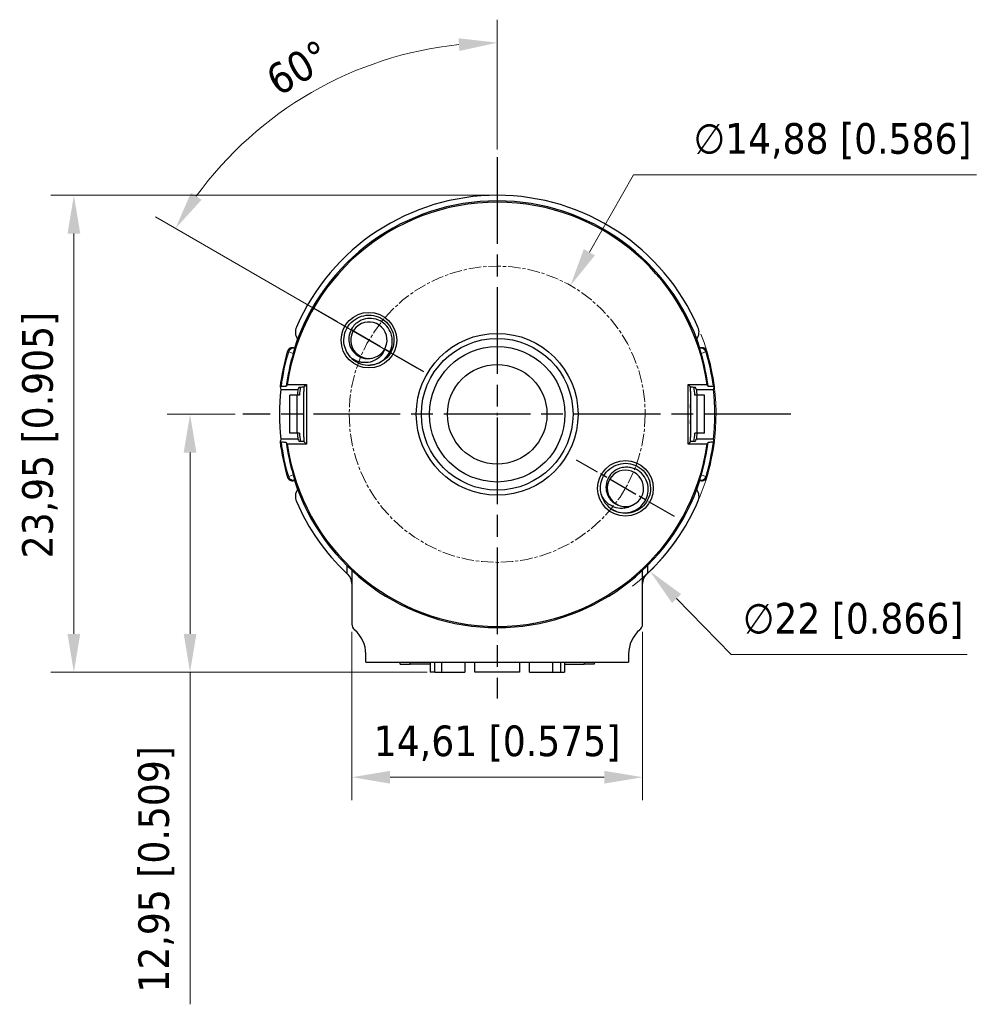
# Model space of a CAD drawing. Header units: millimetres. Extents: x 5 to 141, y 9 to 61.
# Tile 1 of 6: x 5 to 53, y 9 to 58. Entities that reach past the tile are written whole.
import ezdxf

# ---------------------------------------------------------------- set-up
doc = ezdxf.new("R2010")
doc.units = ezdxf.units.MM
doc.header["$LTSCALE"] = 0.769231
doc.linetypes.add('CHAIN', pattern=[0.3543, 0.2362, -0.0295, 0.0591, -0.0295])
for name, color, linetype, lineweight in [('Centro (ISO)', 7, 'Continuous', 25), ("Linea d'asse (ISO)", 7, 'Continuous', 18), ('Quota (ISO)', 7, 'Continuous', 5), ('Visibile (ISO)', 7, 'Continuous', 25), ('Visibile sottile (ISO)', 7, 'Continuous', 5)]:
    doc.layers.add(name, color=color, linetype=linetype, lineweight=lineweight)
doc.styles.add('Delta Line - Texte de note (ISO)', font='tahoma.ttf')
doc.dimstyles.new('Delta Line (ISO)', dxfattribs={"dimscale": 0.769231, "dimtxt": 2, "dimasz": 2.5, "dimexe": 1.5, "dimexo": 0.5, "dimgap": 0.762, "dimtad": 1, "dimtoh": 1, "dimrnd": 1e-08, "dimtxsty": 'Delta Line - Texte de note (ISO)', "dimcen": 0.09, "dimdle": 10, "dimclrd": 256, "dimclre": 256, "dimclrt": 256, "dimazin": 0, "dimtfac": 0.75, "dimtmove": 0, "dimatfit": 3, "dimfxl": 1, "dimtolj": 1, "dimlwd": -1, "dimlwe": -1, "dimarcsym": 0})

# ---------------------------------------------------------------- blocks, each defined once
blk = doc.blocks.new('*D5')
at = {"layer": 'Defpoints', "color": 0, "transparency": 16777216}
for p in [(21.97, 27.88), (36.575, 27.88), (36.575, 20.188)]:
    blk.add_point(p, dxfattribs=at)
at = {"layer": 'Quota (ISO)', "transparency": 16777216}
for p, q in [((21.97, 27.495), (21.97, 19.034)), ((36.575, 27.495), (36.575, 19.034)), ((23.893, 20.188), (34.652, 20.188))]:
    blk.add_line(p, q, dxfattribs=at)
for points in [[(23.893, 20.508), (23.893, 19.867), (21.97, 20.188)], [(34.652, 20.508), (34.652, 19.867), (36.575, 20.188)]]:
    blk.add_solid(points, dxfattribs=at)
at = {"layer": 'Quota (ISO)', "transparency": 16777216, "insert": (23.073, 22.786), "char_height": 1.53846, "attachment_point": 1, "style": 'Delta Line - Texte de note (ISO)'}
blk.add_mtext('\\A1;\\fTahoma|b0|i0;14,61 [0.575]', dxfattribs=at)
blk = doc.blocks.new('*D6')
at = {"layer": 'Defpoints', "color": 0, "transparency": 16777216}
for p in [(32.953, 44.889), (25.591, 31.953)]:
    blk.add_point(p, dxfattribs=at)
at = {"layer": 'Quota (ISO)', "transparency": 16777216}
for p, q in [((36.116, 50.448), (33.904, 46.56)), ((53.361, 50.448), (36.116, 50.448)), ((29.203, 38.421), (29.341, 38.421)), ((29.272, 38.352), (29.272, 38.49))]:
    blk.add_line(p, q, dxfattribs=at)
blk.add_solid([(33.625, 46.719), (34.183, 46.402), (32.953, 44.889)], dxfattribs=at)
at = {"layer": 'Quota (ISO)', "transparency": 16777216, "insert": (39.144, 53.047), "char_height": 1.53846, "attachment_point": 1, "style": 'Delta Line - Texte de note (ISO)'}
blk.add_mtext('\\A1;\\fTahoma|b0|i0;∅14,88 [0.586]', dxfattribs=at)
blk = doc.blocks.new('*D9')
at = {"layer": 'Defpoints', "color": 0, "transparency": 16777216}
for p in [(29.272, 49.419), (8.001, 25.467), (25.897, 25.467)]:
    blk.add_point(p, dxfattribs=at)
at = {"layer": 'Quota (ISO)', "transparency": 16777216}
for p, q in [((28.887, 49.419), (6.848, 49.419)), ((8.001, 47.496), (8.001, 27.39)), ((25.512, 25.467), (6.848, 25.467))]:
    blk.add_line(p, q, dxfattribs=at)
for points in [[(7.681, 47.496), (8.322, 47.496), (8.001, 49.419)], [(7.681, 27.39), (8.322, 27.39), (8.001, 25.467)]]:
    blk.add_solid(points, dxfattribs=at)
at = {"layer": 'Quota (ISO)', "transparency": 16777216, "insert": (5.403, 31.183), "char_height": 1.53846, "attachment_point": 1, "rotation": 90, "style": 'Delta Line - Texte de note (ISO)'}
blk.add_mtext('\\A1;\\fTahoma|b0|i0;23,95 [0.905]', dxfattribs=at)
blk = doc.blocks.new('*D10')
at = {"layer": 'Defpoints', "color": 0, "transparency": 16777216}
for p in [(22.888, 55.962), (29.272, 51.342), (25.581, 40.552), (29.272, 38.421)]:
    blk.add_point(p, dxfattribs=at)
at = {"layer": 'Quota (ISO)', "transparency": 16777216}
for p, q in [((29.272, 51.727), (29.272, 58.241)), ((25.248, 40.744), (12.107, 48.331))]:
    blk.add_line(p, q, dxfattribs=at)
blk.add_arc((29.272, 38.421), 18.667, 95.9053, 144.0947, dxfattribs=at)
for points in [[(27.335, 57.309), (27.368, 56.668), (29.272, 57.087)], [(14.421, 49.194), (13.883, 49.542), (13.106, 47.754)]]:
    blk.add_solid(points, dxfattribs=at)
at = {"layer": 'Quota (ISO)', "transparency": 16777216, "insert": (17.496, 55.703), "char_height": 1.5385, "attachment_point": 1, "rotation": 30, "style": 'Delta Line - Texte de note (ISO)'}
blk.add_mtext('\\A1;60°', dxfattribs=at)
blk = doc.blocks.new('*D12')
at = {"layer": 'Defpoints', "color": 0, "transparency": 16777216}
for p in [(16.489, 38.421), (13.839, 25.467), (26.147, 25.467)]:
    blk.add_point(p, dxfattribs=at)
at = {"layer": 'Quota (ISO)', "transparency": 16777216}
for p, q in [((16.104, 38.421), (12.686, 38.421)), ((13.839, 36.498), (13.839, 27.39)), ((25.762, 25.467), (12.686, 25.467)), ((13.839, 25.467), (13.839, 8.781))]:
    blk.add_line(p, q, dxfattribs=at)
for points in [[(13.519, 36.498), (14.16, 36.498), (13.839, 38.421)], [(13.519, 27.39), (14.16, 27.39), (13.839, 25.467)]]:
    blk.add_solid(points, dxfattribs=at)
at = {"layer": 'Quota (ISO)', "transparency": 16777216, "insert": (11.241, 9.367), "char_height": 1.53846, "attachment_point": 1, "rotation": 90, "style": 'Delta Line - Texte de note (ISO)'}
blk.add_mtext('\\A1;\\fTahoma|b0|i0;12,95 [0.509]', dxfattribs=at)
blk = doc.blocks.new('*D13')
at = {"layer": 'Defpoints', "color": 0, "transparency": 16777216}
for p in [(21.599, 46.3), (36.945, 30.542)]:
    blk.add_point(p, dxfattribs=at)
at = {"layer": 'Quota (ISO)', "transparency": 16777216}
for p, q in [((29.203, 38.421), (29.341, 38.421)), ((29.272, 38.352), (29.272, 38.49)), ((41.033, 26.345), (38.287, 29.164)), ((52.885, 26.345), (41.033, 26.345))]:
    blk.add_line(p, q, dxfattribs=at)
blk.add_arc((29.272, 38.421), 10.998, 308.2314, 21.4625, dxfattribs=at)
blk.add_solid([(38.517, 29.388), (38.058, 28.94), (36.945, 30.542)], dxfattribs=at)
at = {"layer": 'Quota (ISO)', "transparency": 16777216, "insert": (41.619, 28.943), "char_height": 1.53846, "attachment_point": 1, "style": 'Delta Line - Texte de note (ISO)'}
blk.add_mtext('\\A1;\\fTahoma|b0|i0;∅22 [0.866]', dxfattribs=at)

msp = doc.modelspace()

# ---------------------------------------------------------------- linework, layer by layer
at = {"layer": 'Centro (ISO)', "linetype": 'CHAIN', "ltscale": 23.990969}
for p, q in [((29.2721, 51.3421), (29.2721, 24.1454)), ((44.0205, 38.4208), (16.489, 38.4208))]:
    msp.add_line(p, q, dxfattribs=at)
at = {"layer": 'Centro (ISO)', "linetype": 'CHAIN', "ltscale": 9.188452}
msp.add_line((25.5812, 40.5517), (20.0727, 43.7321), dxfattribs=at)
at = {"layer": 'Centro (ISO)', "linetype": 'CHAIN', "ltscale": 8.195602}
msp.add_line((38.1739, 33.2814), (33.2605, 36.1181), dxfattribs=at)
at = {"layer": "Linea d'asse (ISO)", "linetype": 'CHAIN', "ltscale": 3.473879}
msp.add_circle((29.2721, 38.4208), 7.4422, dxfattribs=at)
at = {"layer": 'Visibile (ISO)'}
for p, q in [((19.0818, 41.745), (19.0604, 41.752)), ((19.0818, 41.745), (19.0906, 41.7278)), ((39.4536, 41.7278), (39.4624, 41.745)), ((39.4837, 41.752), (39.4624, 41.745)), ((18.4059, 39.6711), (19.2565, 39.6711)), ((18.723, 39.9194), (19.6836, 39.9194)), ((19.5558, 39.7916), (19.6836, 39.9194)), ((19.6836, 39.9194), (19.6836, 36.9222)), ((38.8606, 39.9194), (39.8211, 39.9194)), ((38.8606, 36.9222), (38.8606, 39.9194)), ((38.9884, 39.7916), (38.8606, 39.9194)), ((39.2876, 39.6711), (40.1383, 39.6711)), ((19.2284, 39.3733), (18.8581, 39.3733)), ((18.8581, 37.4683), (18.8581, 39.3733)), ((19.3354, 39.3733), (19.2284, 39.3733)), ((19.2284, 37.4683), (19.2284, 39.3733)), ((19.5559, 37.2764), (19.5559, 39.5653)), ((38.9883, 39.5653), (38.9883, 37.2764)), ((39.3157, 39.3733), (39.2087, 39.3733)), ((39.6861, 39.3733), (39.3157, 39.3733)), ((39.3157, 37.4683), (39.3157, 39.3733)), ((39.6861, 37.4683), (39.6861, 39.3733)), ((19.2565, 37.1706), (18.4059, 37.1706)), ((19.2284, 37.4683), (18.8581, 37.4683)), ((19.3354, 37.4683), (19.2284, 37.4683)), ((39.3157, 37.4683), (39.2087, 37.4683)), ((40.1383, 37.1706), (39.2876, 37.1706)), ((39.6861, 37.4683), (39.3157, 37.4683)), ((19.6836, 36.9222), (18.723, 36.9222)), ((19.5558, 37.05), (19.6836, 36.9222)), ((38.9884, 37.05), (38.8606, 36.9222)), ((39.8211, 36.9222), (38.8606, 36.9222)), ((19.0604, 35.0897), (19.0818, 35.0966)), ((19.0906, 35.1139), (19.0818, 35.0966)), ((39.4624, 35.0966), (39.4536, 35.1139)), ((39.4624, 35.0966), (39.4837, 35.0897)), ((21.7156, 30.8187), (21.7156, 30.4296)), ((36.8286, 30.8187), (36.8286, 30.4296)), ((21.9696, 30.5744), (21.9696, 27.8798)), ((36.5746, 27.8798), (36.5746, 30.5744)), ((22.6681, 25.9748), (22.6681, 26.3758)), ((35.8761, 26.3758), (35.8761, 25.9748)), ((22.6681, 25.9748), (35.8761, 25.9748)), ((24.3971, 25.8668), (24.3971, 25.9748)), ((24.3971, 25.8668), (24.8971, 25.8668)), ((24.8971, 25.8668), (24.8971, 25.9748)), ((25.8971, 25.8668), (24.8971, 25.8668)), ((25.8971, 25.9748), (25.8971, 25.4668)), ((26.1471, 25.4668), (26.1471, 25.9748)), ((26.4971, 25.4668), (26.4971, 25.9748)), ((27.6471, 25.9748), (27.6471, 25.4668)), ((28.1471, 25.4668), (28.1471, 25.9748)), ((30.3971, 25.9748), (30.3971, 25.4668)), ((30.8971, 25.4668), (30.8971, 25.9748)), ((32.0471, 25.9748), (32.0471, 25.4668)), ((32.4471, 25.9748), (32.4471, 25.4668)), ((32.6471, 25.9748), (32.6471, 25.4668)), ((32.6471, 25.8668), (33.6471, 25.8668)), ((33.6471, 25.9748), (33.6471, 25.8668)), ((34.1471, 25.8668), (33.6471, 25.8668)), ((34.1471, 25.9748), (34.1471, 25.8668)), ((26.1471, 25.4668), (25.8971, 25.4668)), ((26.1471, 25.4668), (26.4971, 25.4668)), ((26.4971, 25.4668), (27.6471, 25.4668)), ((30.3971, 25.4668), (28.1471, 25.4668)), ((30.8971, 25.4668), (32.0471, 25.4668)), ((32.0471, 25.4668), (32.4471, 25.4668)), ((32.4471, 25.4668), (32.6471, 25.4668))]:
    msp.add_line(p, q, dxfattribs=at)
for centre, radius in [((22.827, 42.1419), 1.397), ((29.2721, 38.4208), 4.064), ((29.2721, 38.4208), 3.81), ((29.2721, 38.4208), 3.4036), ((29.2721, 38.4208), 2.5006), ((35.7172, 34.6997), 1.397)]:
    msp.add_circle(centre, radius, dxfattribs=at)
for centre, radius, start, end in [((29.2721, 38.4208), 10.655, 8.08535, 171.91465), ((29.2721, 38.4208), 10.7188, 18.06686, 161.93314), ((29.2721, 38.4208), 10.9982, 23.46623, 156.53377), ((22.827, 42.1419), 0.9137, 326.97805, 281.33956), ((19.766, 42.5475), 0.635, 156.53377, 213.92019), ((38.7782, 42.5475), 0.635, 326.07981, 23.46623), ((29.2721, 38.4208), 10.9982, 163.28757, 172.83973), ((18.9817, 41.5106), 0.2539, 71.92929, 163.29142), ((22.827, 42.1419), 0.9137, 281.33956, 326.97805), ((39.5625, 41.5106), 0.2539, 16.70858, 108.07071), ((29.2721, 38.4208), 10.9982, 7.16027, 16.71243), ((29.2721, 38.4208), 10.6959, 163.43561, 172.3892), ((22.827, 42.1419), 1.2573, 227.33143, 272.89165), ((29.2721, 38.4208), 10.6959, 7.6108, 16.56439), ((29.2721, 38.4208), 10.9379, 173.43653, 186.56347), ((29.2721, 38.4208), 10.0933, 172.88457, 174.58496), ((29.2721, 38.4208), 9.9822, 172.12593, 174.52451), ((29.2721, 38.4208), 9.9822, 5.47549, 7.87407), ((29.2721, 38.4208), 10.0933, 5.41504, 7.11543), ((29.2721, 38.4208), 10.9379, 353.43653, 6.56347), ((29.2721, 38.4208), 9.7282, 357.15697, 2.84303), ((29.2721, 38.4208), 10.0933, 185.41504, 187.11543), ((29.2721, 38.4208), 9.9822, 185.47549, 187.87407), ((29.2721, 38.4208), 9.9822, 352.12593, 354.52451), ((29.2721, 38.4208), 10.0933, 352.88457, 354.58496), ((29.2721, 38.4208), 10.9982, 187.16027, 196.71243), ((29.2721, 38.4208), 10.6959, 187.6108, 196.56439), ((29.2721, 38.4208), 10.655, 188.08535, 351.91465), ((29.2721, 38.4208), 10.6959, 343.43561, 352.3892), ((29.2721, 38.4208), 10.9982, 343.28757, 352.83973), ((35.7172, 34.6997), 0.9137, 292.81924, 247.18076), ((18.9817, 35.3311), 0.2539, 196.70858, 288.07071), ((39.5625, 35.3311), 0.2539, 251.92929, 343.29142), ((29.2721, 38.4208), 10.7188, 198.06686, 341.93314), ((19.766, 34.2941), 0.635, 146.07981, 203.46623), ((38.7782, 34.2941), 0.635, 336.53377, 33.92019), ((35.7172, 34.6997), 1.2573, 193.17262, 238.73284), ((29.2721, 38.4208), 10.9982, 203.46623, 226.60162), ((35.7172, 34.6997), 0.9137, 247.18076, 292.81924), ((29.2721, 38.4208), 10.9982, 313.39838, 336.53377), ((29.2721, 38.4208), 10.9982, 226.60162, 226.97523), ((21.3346, 29.9163), 0.635, 0, 46.97523), ((37.2096, 29.9163), 0.635, 133.02477, 180), ((29.2721, 38.4208), 10.9982, 313.02477, 313.39838), ((22.3506, 27.8798), 0.381, 180, 229.82223), ((36.1936, 27.8798), 0.381, 310.17777, 0), ((21.0806, 26.3758), 1.5875, 0, 49.82223), ((37.4636, 26.3758), 1.5875, 130.17777, 180)]:
    msp.add_arc(centre, radius, start, end, dxfattribs=at)
for centre, major_axis, ratio, start_param, end_param in [((29.2721, 30.6358), (0, 15.5747), 0.8661133, 0.9404021, 0.9423771), ((9988.1754, 44.3835), (-9970.6839, 0), 0.0348995, 0.0131962, 0.0135429), ((7489.3165, 34.0332), (-7472.4972, 0), 0.0348995, 6.2606121, 6.2609266), ((7127.1061, 34.2297), (-7109.5594, 0), 0.0348995, 6.2608021, 6.2612533), ((-7068.5619, 34.2297), (7109.5594, 0), 0.0348995, 0.021932, 0.0223832), ((-7430.7724, 34.0331), (7472.4972, 0), 0.0348995, 0.0222587, 0.0225732), ((-9929.6313, 44.3835), (9970.6839, 0), 0.0348995, 6.2696424, 6.2699891), ((29.2721, 30.6358), (0, -15.5747), 0.8661133, 2.1992155, 2.2011905), ((9988.1754, 32.4582), (-9970.6839, 0), 0.0348995, 6.2696424, 6.2699891), ((7127.1061, 42.6119), (-7109.5594, 0), 0.0348995, 0.021932, 0.0223832), ((-7068.5619, 42.6119), (7109.5594, 0), 0.0348995, 6.2608021, 6.2612533), ((-9929.6313, 32.4582), (9970.6839, 0), 0.0348995, 0.0131962, 0.0135429), ((29.2721, 46.2058), (0, 15.5747), 0.8661133, 2.1992155, 2.2011905), ((7489.3165, 42.8086), (-7472.4972, 0), 0.0348995, 0.0222587, 0.0225732), ((-7430.7724, 42.8085), (7472.4972, 0), 0.0348995, 6.2606121, 6.2609266), ((29.2721, 46.2058), (0, -15.5747), 0.8661133, 0.9404021, 0.9423771)]:
    msp.add_ellipse(centre, major_axis=major_axis, ratio=ratio, start_param=start_param, end_param=end_param, dxfattribs=at)
for points, knots in [([(21.9748, 41.2175), (21.8747, 41.3098), (21.7902, 41.4178), (21.6601, 41.6548), (21.6148, 41.782), (21.5616, 42.0708), (21.5628, 42.2317), (21.6261, 42.5491), (21.6895, 42.7023), (21.8731, 42.9778), (21.9922, 43.0968), (22.2643, 43.2776), (22.4133, 43.34), (22.7325, 43.4067), (22.9004, 43.408), (23.2239, 43.346), (23.3766, 43.2844), (23.649, 43.107), (23.7663, 42.9932), (23.9549, 42.7223), (24.0224, 42.5663), (24.0901, 42.2452), (24.093, 42.0841), (24.0376, 41.7652), (23.9783, 41.6109), (23.8023, 41.3312), (23.6863, 41.2091), (23.4193, 41.0215), (23.2724, 40.9554), (23.0424, 40.9009), (22.9666, 40.8901), (22.8904, 40.8862)], [0.000001, 0.000001, 0.000001, 0.000001, 0.04096084, 0.04096084, 0.08130117, 0.08130117, 0.12924428, 0.12924428, 0.17860157, 0.17860157, 0.22875162, 0.22875162, 0.27691645, 0.27691645, 0.32695776, 0.32695776, 0.3760857, 0.3760857, 0.42483724, 0.42483724, 0.47551815, 0.47551815, 0.52362855, 0.52362855, 0.57294695, 0.57294695, 0.62314282, 0.62314282, 0.67115914, 0.67115914, 0.69420087, 0.69420087, 0.69420087, 0.69420087]), ([(22.8904, 40.8862), (23.0409, 40.9006), (23.1875, 40.942), (23.4239, 41.0577), (23.5711, 41.1456), (23.812, 41.4209), (23.892, 41.5604), (23.989, 41.8517), (24.0095, 41.9993), (23.9989, 42.2246), (23.9877, 42.3022), (23.9337, 42.5146), (23.8744, 42.6433), (23.7061, 42.8808), (23.5956, 42.9853), (23.3815, 43.1197), (23.2438, 43.1908), (22.925, 43.2434), (22.7876, 43.2402), (22.5802, 43.1957), (22.5079, 43.172), (22.3653, 43.1083), (22.2959, 43.0675), (22.2315, 43.0194)], [0.000001, 0.000001, 0.000001, 0.000001, 0.04539474, 0.04539474, 0.07901396, 0.07901396, 0.10492738, 0.10492738, 0.12897895, 0.12897895, 0.1416215, 0.1416215, 0.16421064, 0.16421064, 0.18842786, 0.18842786, 0.20485127, 0.20485127, 0.2168299, 0.2168299, 0.2235008, 0.2235008, 0.23056024, 0.23056024, 0.23056024, 0.23056024]), ([(22.2315, 43.0194), (22.1557, 42.9627), (22.088, 42.8959), (21.9746, 42.748), (21.9288, 42.668), (21.8434, 42.4589), (21.8174, 42.3259), (21.8177, 42.102), (21.8287, 41.9663), (21.9404, 41.6971), (22.0101, 41.592), (22.1868, 41.4121), (22.2929, 41.3398), (22.442, 41.276), (22.4925, 41.2564), (22.6318, 41.2231), (22.7082, 41.2146), (22.8597, 41.2167), (22.9342, 41.227), (23.0066, 41.2461)], [-0.64502501, -0.64502501, -0.64502501, -0.64502501, -0.54462274, -0.54462274, -0.4472872, -0.4472872, -0.30492755, -0.30492755, -0.20974889, -0.20974889, -0.13827093, -0.13827093, -0.06554066, -0.06554066, -0.04553322, -0.04553322, -0.02251389, -0.02251389, 0, 0, 0, 0]), ([(19.0906, 41.7278), (19.0913, 41.7263), (19.0902, 41.7192), (19.0831, 41.6893), (19.0767, 41.6654), (19.0622, 41.6142), (19.0562, 41.5931), (19.0452, 41.5555), (19.0413, 41.5421), (19.0329, 41.5134), (19.0284, 41.4983), (19.0225, 41.4785), (19.0213, 41.4744), (19.02, 41.4702)], [-0.117503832, -0.117503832, -0.117503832, -0.117503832, -0.098520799, -0.098520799, -0.077668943, -0.077668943, -0.067754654, -0.067754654, -0.062797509, -0.062797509, -0.057840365, -0.057840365, -0.056576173, -0.056576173, -0.056576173, -0.056576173]), ([(23.593, 41.644), (23.5639, 41.5652), (23.5235, 41.4908), (23.4077, 41.3357), (23.3339, 41.2713), (23.1576, 41.1404), (23.0292, 41.0795), (22.7524, 41.0096), (22.6061, 41.0027), (22.4161, 41.0319), (22.3234, 41.0491), (22.125, 41.1287), (22.0475, 41.1693), (21.9748, 41.2175)], [0, 0, 0, 0, 0.02581975, 0.02581975, 0.05916191, 0.05916191, 0.11884685, 0.11884685, 0.18015722, 0.18015722, 0.19997584, 0.19997584, 0.21365286, 0.21365286, 0.21365286, 0.21365286]), ([(39.5241, 41.4702), (39.5229, 41.4744), (39.5217, 41.4785), (39.5158, 41.4983), (39.5113, 41.5134), (39.5029, 41.5421), (39.4989, 41.5555), (39.488, 41.5931), (39.4819, 41.6142), (39.4674, 41.6654), (39.461, 41.6893), (39.4539, 41.7192), (39.4529, 41.7263), (39.4536, 41.7278)], [-0.062797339, -0.062797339, -0.062797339, -0.062797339, -0.061532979, -0.061532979, -0.056575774, -0.056575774, -0.05161857, -0.05161857, -0.041704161, -0.041704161, -0.02085208, -0.02085208, -0.001869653, -0.001869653, -0.001869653, -0.001869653]), ([(18.4276, 39.823), (18.419, 39.8225), (18.4112, 39.8219), (18.3876, 39.82), (18.3765, 39.8182), (18.3753, 39.8166)], [-0.018911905, -0.018911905, -0.018911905, -0.018911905, -0.014083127, -0.014083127, -0.000660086, -0.000660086, -0.000660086, -0.000660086]), ([(18.4276, 39.823), (18.5008, 39.8273), (18.574, 39.8317), (18.6472, 39.8361), (18.6549, 39.8365), (18.6627, 39.837), (18.6704, 39.8374)], [0.00012763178, 0.00012763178, 0.00012763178, 0.00012763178, 0.00056182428, 0.00056182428, 0.00056182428, 0.00060752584, 0.00060752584, 0.00060752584, 0.00060752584]), ([(19.3276, 39.783), (19.3282, 39.784), (19.3338, 39.785), (19.3555, 39.787), (19.3729, 39.788), (19.4166, 39.7896), (19.4421, 39.7903), (19.4972, 39.7912), (19.5261, 39.7915), (19.5558, 39.7916)], [0, 0, 0, 0, 0.008600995, 0.008600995, 0.018434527, 0.018434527, 0.027902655, 0.027902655, 0.036864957, 0.036864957, 0.036864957, 0.036864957]), ([(38.9884, 39.7916), (39.0181, 39.7915), (39.0469, 39.7912), (39.102, 39.7903), (39.1275, 39.7896), (39.1712, 39.788), (39.1886, 39.787), (39.2104, 39.785), (39.2159, 39.784), (39.2166, 39.783)], [0.000001, 0.000001, 0.000001, 0.000001, 0.008963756, 0.008963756, 0.018432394, 0.018432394, 0.028269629, 0.028269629, 0.036878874, 0.036878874, 0.036878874, 0.036878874]), ([(39.8738, 39.8374), (39.8815, 39.837), (39.8892, 39.8365), (39.8969, 39.8361), (39.9702, 39.8317), (40.0434, 39.8273), (40.1166, 39.823)], [-0.00004570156, -0.00004570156, -0.00004570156, -0.00004570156, 0, 0, 0, 0.0004341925, 0.0004341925, 0.0004341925, 0.0004341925]), ([(40.1688, 39.8166), (40.1676, 39.8182), (40.1566, 39.82), (40.133, 39.8219), (40.1252, 39.8225), (40.1166, 39.823)], [-0.226100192, -0.226100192, -0.226100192, -0.226100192, -0.212677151, -0.212677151, -0.207848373, -0.207848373, -0.207848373, -0.207848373]), ([(18.3753, 37.0251), (18.3765, 37.0235), (18.3876, 37.0217), (18.4112, 37.0197), (18.419, 37.0192), (18.4276, 37.0187)], [-0.226100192, -0.226100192, -0.226100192, -0.226100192, -0.212677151, -0.212677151, -0.207848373, -0.207848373, -0.207848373, -0.207848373]), ([(18.6704, 37.0042), (18.6627, 37.0047), (18.6549, 37.0051), (18.6472, 37.0056), (18.574, 37.01), (18.5008, 37.0143), (18.4276, 37.0187)], [-0.00004570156, -0.00004570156, -0.00004570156, -0.00004570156, 0, 0, 0, 0.0004341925, 0.0004341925, 0.0004341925, 0.0004341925]), ([(19.5558, 37.05), (19.5261, 37.0501), (19.4972, 37.0504), (19.4421, 37.0514), (19.4166, 37.052), (19.373, 37.0537), (19.3555, 37.0547), (19.3338, 37.0567), (19.3282, 37.0577), (19.3276, 37.0587)], [0.000001, 0.000001, 0.000001, 0.000001, 0.008963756, 0.008963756, 0.018432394, 0.018432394, 0.028269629, 0.028269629, 0.036878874, 0.036878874, 0.036878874, 0.036878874]), ([(39.2166, 37.0587), (39.2159, 37.0577), (39.2104, 37.0567), (39.1887, 37.0547), (39.1712, 37.0537), (39.1276, 37.052), (39.1021, 37.0514), (39.047, 37.0504), (39.0181, 37.0501), (38.9884, 37.05)], [0, 0, 0, 0, 0.008600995, 0.008600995, 0.018434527, 0.018434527, 0.027902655, 0.027902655, 0.036864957, 0.036864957, 0.036864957, 0.036864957]), ([(40.1166, 37.0187), (40.0434, 37.0143), (39.9702, 37.01), (39.8969, 37.0056), (39.8892, 37.0051), (39.8815, 37.0047), (39.8738, 37.0042)], [0.00012763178, 0.00012763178, 0.00012763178, 0.00012763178, 0.00056182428, 0.00056182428, 0.00056182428, 0.00060752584, 0.00060752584, 0.00060752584, 0.00060752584]), ([(40.1166, 37.0187), (40.1252, 37.0192), (40.133, 37.0197), (40.1566, 37.0217), (40.1676, 37.0235), (40.1688, 37.0251)], [-0.018911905, -0.018911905, -0.018911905, -0.018911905, -0.014083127, -0.014083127, -0.000660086, -0.000660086, -0.000660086, -0.000660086]), ([(34.493, 34.4132), (34.462, 34.5458), (34.4527, 34.6826), (34.4782, 34.9518), (34.5121, 35.0825), (34.6302, 35.3513), (34.7215, 35.4838), (34.9522, 35.7109), (35.0907, 35.8021), (35.3972, 35.927), (35.5626, 35.9586), (35.8893, 35.9554), (36.0476, 35.9234), (36.3492, 35.7993), (36.4889, 35.7062), (36.7218, 35.4732), (36.8136, 35.3365), (36.9393, 35.0367), (36.9725, 34.8767), (36.9765, 34.5466), (36.9447, 34.3796), (36.8205, 34.076), (36.7324, 33.941), (36.5075, 33.7082), (36.3718, 33.6138), (36.0691, 33.4812), (35.9045, 33.4453), (35.5782, 33.44), (35.4196, 33.4678), (35.1987, 33.5518), (35.1298, 33.5855), (35.0646, 33.625)], [0, 0, 0, 0, 0.04096034, 0.04096034, 0.08130016, 0.08130016, 0.12924327, 0.12924327, 0.17860057, 0.17860057, 0.22875061, 0.22875061, 0.27691544, 0.27691544, 0.32695676, 0.32695676, 0.3760847, 0.3760847, 0.42483623, 0.42483623, 0.47551715, 0.47551715, 0.52362754, 0.52362754, 0.57294595, 0.57294595, 0.62314181, 0.62314181, 0.67115813, 0.67115813, 0.69419987, 0.69419987, 0.69419987, 0.69419987]), ([(35.7172, 35.7601), (35.6226, 35.7558), (35.5291, 35.7385), (35.3522, 35.6798), (35.2694, 35.6394), (35.0813, 35.5143), (34.9851, 35.4189), (34.8597, 35.2334), (34.7926, 35.1149), (34.7339, 34.8294), (34.7325, 34.7033), (34.7778, 34.4553), (34.8249, 34.3358), (34.9125, 34.1993), (34.9433, 34.1548), (35.0398, 34.049), (35.0982, 33.999), (35.2248, 33.9158), (35.2922, 33.8824), (35.3629, 33.8576)], [-0.64502501, -0.64502501, -0.64502501, -0.64502501, -0.54462274, -0.54462274, -0.4472872, -0.4472872, -0.30492755, -0.30492755, -0.20974889, -0.20974889, -0.13827093, -0.13827093, -0.06554066, -0.06554066, -0.04553322, -0.04553322, -0.02251389, -0.02251389, 0, 0, 0, 0]), ([(35.0646, 33.625), (35.1972, 33.5524), (35.3418, 33.5043), (35.6023, 33.4674), (35.7736, 33.4574), (36.1275, 33.55), (36.272, 33.6206), (36.5159, 33.8071), (36.6157, 33.9178), (36.7334, 34.1101), (36.7677, 34.1806), (36.8423, 34.3867), (36.8654, 34.5265), (36.8596, 34.8175), (36.8268, 34.966), (36.7251, 35.1974), (36.6511, 35.3336), (36.4168, 35.5561), (36.3013, 35.6306), (36.1047, 35.7102), (36.0316, 35.7313), (35.8778, 35.7586), (35.7974, 35.7638), (35.7172, 35.7601)], [0.000001, 0.000001, 0.000001, 0.000001, 0.04539474, 0.04539474, 0.07901396, 0.07901396, 0.10492738, 0.10492738, 0.12897895, 0.12897895, 0.1416215, 0.1416215, 0.16421064, 0.16421064, 0.18842786, 0.18842786, 0.20485127, 0.20485127, 0.2168299, 0.2168299, 0.2235008, 0.2235008, 0.23056024, 0.23056024, 0.23056024, 0.23056024]), ([(19.02, 35.3715), (19.0213, 35.3673), (19.0225, 35.3631), (19.0284, 35.3433), (19.0329, 35.3282), (19.0413, 35.2996), (19.0452, 35.2861), (19.0562, 35.2485), (19.0622, 35.2275), (19.0767, 35.1763), (19.0831, 35.1523), (19.0902, 35.1224), (19.0913, 35.1154), (19.0906, 35.1139)], [-0.062797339, -0.062797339, -0.062797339, -0.062797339, -0.061532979, -0.061532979, -0.056575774, -0.056575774, -0.05161857, -0.05161857, -0.041704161, -0.041704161, -0.02085208, -0.02085208, -0.001869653, -0.001869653, -0.001869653, -0.001869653]), ([(39.4536, 35.1139), (39.4529, 35.1154), (39.4539, 35.1224), (39.461, 35.1523), (39.4674, 35.1763), (39.4819, 35.2275), (39.488, 35.2485), (39.4989, 35.2861), (39.5029, 35.2996), (39.5113, 35.3282), (39.5158, 35.3434), (39.5217, 35.3631), (39.5229, 35.3673), (39.5241, 35.3715)], [-0.117503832, -0.117503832, -0.117503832, -0.117503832, -0.098520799, -0.098520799, -0.077668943, -0.077668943, -0.067754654, -0.067754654, -0.062797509, -0.062797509, -0.057840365, -0.057840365, -0.056576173, -0.056576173, -0.056576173, -0.056576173]), ([(36.0716, 33.8576), (36.0032, 33.8087), (35.928, 33.7698), (35.7451, 33.7065), (35.6478, 33.6946), (35.4285, 33.6853), (35.2881, 33.707), (35.0197, 33.8046), (34.8948, 33.881), (34.754, 34.0119), (34.6869, 34.0781), (34.5674, 34.2555), (34.5262, 34.3326), (34.493, 34.4132)], [0, 0, 0, 0, 0.02581975, 0.02581975, 0.05916191, 0.05916191, 0.11884685, 0.11884685, 0.18015722, 0.18015722, 0.19997584, 0.19997584, 0.21365286, 0.21365286, 0.21365286, 0.21365286])]:
    msp.add_open_spline(points, degree=3, knots=knots, dxfattribs=at)
for points in [[(19.5558, 39.7916), (19.5558, 39.7227), (19.5559, 39.6472), (19.5559, 39.5653)], [(38.9883, 39.5653), (38.9883, 39.6472), (38.9883, 39.7227), (38.9884, 39.7916)], [(19.5559, 37.2764), (19.5559, 37.1944), (19.5558, 37.119), (19.5558, 37.05)], [(38.9884, 37.05), (38.9883, 37.119), (38.9883, 37.1944), (38.9883, 37.2764)]]:
    msp.add_open_spline(points, degree=3, dxfattribs=at)
at = {"layer": 'Visibile sottile (ISO)'}
for p, q in [((18.7466, 41.5675), (18.7384, 41.5836)), ((19.02, 41.4702), (18.795, 41.5515)), ((19.0604, 41.752), (19.0687, 41.7362)), ((19.0845, 41.7299), (19.0906, 41.7278)), ((39.4536, 41.7278), (39.4596, 41.7299)), ((39.4755, 41.7362), (39.4837, 41.752)), ((39.7491, 41.5515), (39.5241, 41.4702)), ((39.8057, 41.5836), (39.7976, 41.5675)), ((18.7384, 35.2581), (18.7466, 35.2742)), ((18.795, 35.2902), (19.02, 35.3715)), ((39.5241, 35.3715), (39.7491, 35.2902)), ((39.7976, 35.2742), (39.8057, 35.2581)), ((19.0687, 35.1055), (19.0604, 35.0897)), ((19.0906, 35.1139), (19.0845, 35.1118)), ((39.4596, 35.1118), (39.4536, 35.1139)), ((39.4837, 35.0897), (39.4755, 35.1055))]:
    msp.add_line(p, q, dxfattribs=at)
for radius, start, end in [(10.9858, 163.35551, 172.70086), (10.9348, 163.36349, 172.63272), (10.9348, 7.36728, 16.63651), (10.9858, 7.29914, 16.64449), (10.9858, 187.29914, 196.64449), (10.9348, 187.36728, 196.63651), (10.9348, 343.36349, 352.63272), (10.9858, 343.35551, 352.70086)]:
    msp.add_arc((29.2721, 38.4208), radius, start, end, dxfattribs=at)
for centre, major_axis, ratio, start_param, end_param in [((18.9899, 41.4948), (-0.225, -0.1179), 0.9996877, 3.9147344, 5.5100435), ((19.1107, 41.4554), (-0.3641, 0.1122), 0.0059693, 0.0175066, 0.5236477), ((19.0058, 41.4885), (0.086, 0.239), 0.8656956, 0.0348721, 1.6185567), ((19.1895, 41.6969), (-0.1208, 0.0394), 0.0174524, 0.017896, 0.5240442), ((39.5384, 41.4885), (-0.086, 0.239), 0.8656956, 4.6646286, 6.2483132), ((39.3547, 41.6969), (0.1208, 0.0394), 0.0174524, 5.7591414, 6.2652891), ((39.5542, 41.4948), (-0.225, 0.1179), 0.9996877, 3.9147344, 5.5100435), ((39.4335, 41.4554), (0.3641, 0.1122), 0.0059693, 5.7595376, 6.2656787), ((19.1107, 35.3863), (-0.3641, -0.1122), 0.0059693, 5.7595376, 6.2656787), ((18.9899, 35.3469), (-0.225, 0.1179), 0.9996877, 0.7731418, 2.3684509), ((19.0058, 35.3532), (0.086, -0.239), 0.8656956, 4.6646286, 6.2483132), ((39.5384, 35.3532), (-0.086, -0.239), 0.8656956, 0.0348721, 1.6185567), ((39.5542, 35.3469), (-0.225, -0.1179), 0.9996877, 0.7731418, 2.3684509), ((39.4335, 35.3863), (0.3641, -0.1122), 0.0059693, 0.0175066, 0.5236477), ((19.1895, 35.1448), (-0.1208, -0.0394), 0.0174524, 5.7591414, 6.2652891), ((39.3547, 35.1448), (0.1208, -0.0394), 0.0174524, 0.017896, 0.5240442)]:
    msp.add_ellipse(centre, major_axis=major_axis, ratio=ratio, start_param=start_param, end_param=end_param, dxfattribs=at)

# ---------------------------------------------------------------- dimensions: what is measured, and where the dimension line sits
at = {"layer": 'Quota (ISO)'}
dim = msp.add_angular_dim_3p(base=(22.8877, 55.9618), center=(29.2721, 38.4208), p1=(29.2721, 51.3421), p2=(25.5812, 40.5517), dimstyle='Delta Line (ISO)', override={"dimgap": 0.762, "dimtoh": 0, "dimadec": 0, "dimtol": 0, "dimlim": 0, "dimtp": 0, "dimtm": 0, "dimtdec": 2}, dxfattribs=at)
dim.commit()
dim.dimension.update_dxf_attribs({"geometry": '*D10', "text_midpoint": (19.9388, 54.5866), "dimtype": 165})
dim = msp.add_diameter_dim_2p(p1=(25.5913, 31.9526), p2=(32.9529, 44.8891), text='\\fTahoma|b0|i0;<> [0.586]', dimstyle='Delta Line (ISO)', override={"dimgap": 0.762, "dimtih": 1, "dimdec": 2, "dimlfac": 1, "dimtol": 0, "dimlim": 0, "dimtp": 0, "dimtm": 0, "dimtdec": 2, "dimtofl": 0}, dxfattribs=at)
dim.commit()
dim.dimension.update_dxf_attribs({"geometry": '*D6', "text_midpoint": (46.2526, 50.4477), "dimtype": 163})
for base, p1, p2, angle, text, override, picture, middle in [((8.0014, 25.4668), (29.2721, 49.419), (25.8971, 25.4668), 90, '\\fTahoma|b0|i0;<> [0.905]', {"dimgap": 0.762, "dimtoh": 0, "dimdec": 2, "dimtol": 0, "dimlim": 0, "dimtp": 0, "dimtm": 0, "dimtdec": 2, "dimtofl": 0, "dimatfit": 1}, '*D9', (8.0014, 37.4429)), ((13.8394, 25.4668), (16.489, 38.4208), (26.1471, 25.4668), 90, '\\fTahoma|b0|i0;<> [0.509]', {"dimgap": 0.762, "dimtoh": 0, "dimdec": 2, "dimtol": 0, "dimlim": 0, "dimtp": 0, "dimtm": 0, "dimtdec": 2, "dimtofl": 0, "dimatfit": 2}, '*D12', (13.8394, 15.566)), ((36.5745850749, 20.1875252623), (21.9695850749, 27.8798329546), (36.5745850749, 27.8798329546), 180, '\\fTahoma|b0|i0;<> [0.575]', {"dimgap": 0.762, "dimtoh": 0, "dimdec": 2, "dimtol": 0, "dimlim": 0, "dimtp": 0, "dimtm": 0, "dimtdec": 2, "dimtofl": 0, "dimatfit": 1}, '*D5', (29.2720850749, 20.1875252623))]:
    dim = msp.add_linear_dim(base=base, p1=p1, p2=p2, angle=angle, text=text, dimstyle='Delta Line (ISO)', override=override, dxfattribs=at)
    dim.commit()
    dim.dimension.update_dxf_attribs({"geometry": picture, "text_midpoint": middle, "dimtype": 160})
dim = msp.add_diameter_dim_2p(p1=(21.5987, 46.2999), p2=(36.9455, 30.5418), text='\\fTahoma|b0|i0;<> [0.866]', dimstyle='Delta Line (ISO)', override={"dimgap": 0.762, "dimtih": 1, "dimdec": 2, "dimlfac": 1, "dimtol": 0, "dimlim": 0, "dimtp": 0, "dimtm": 0, "dimtdec": 2, "dimtofl": 0}, dxfattribs=at)
dim.commit()
dim.dimension.update_dxf_attribs({"geometry": '*D13', "text_midpoint": (47.2523, 27.937)})

doc.saveas('drawing.dxf')
